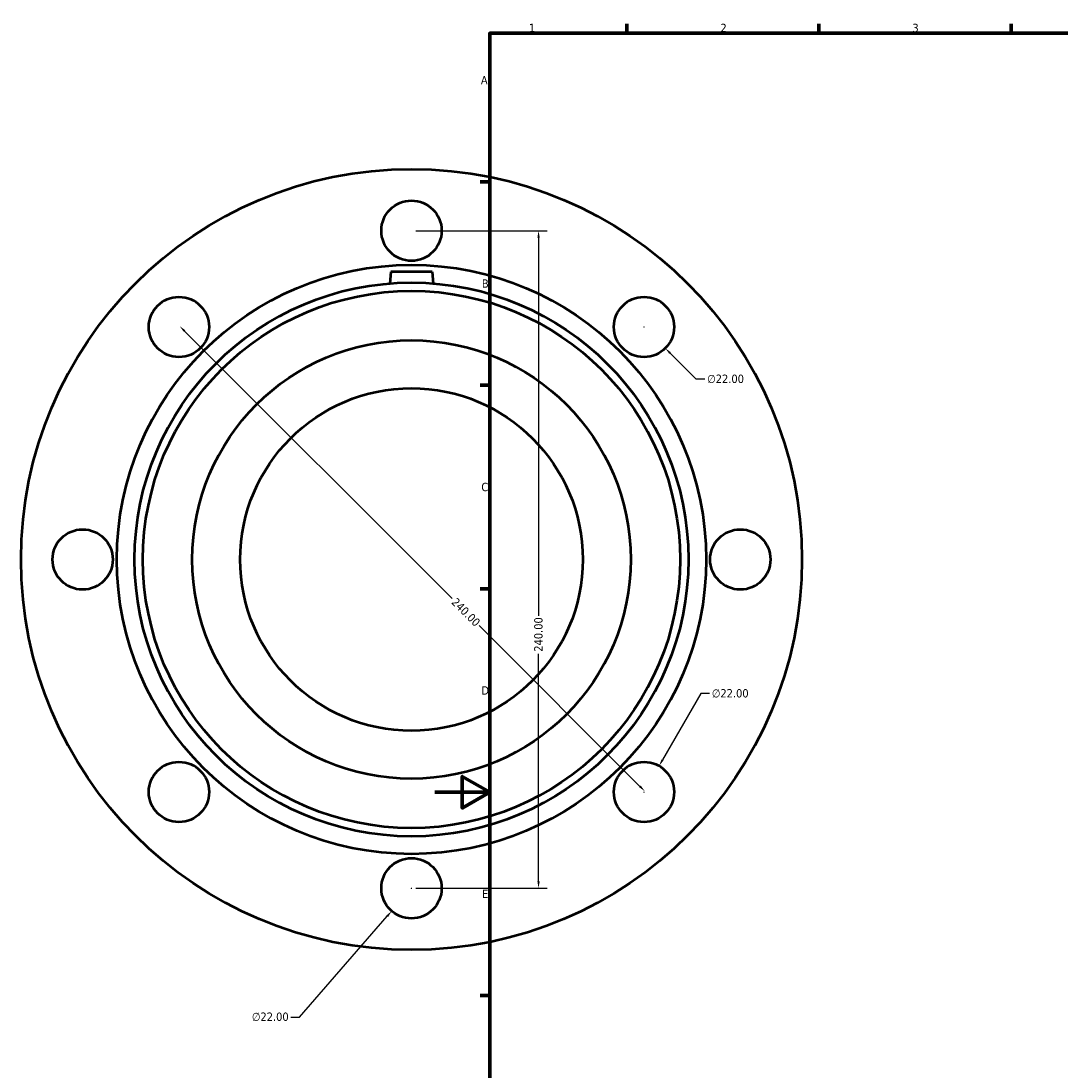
# Model space of a CAD drawing. Header units: millimetres. Extents: x -151 to 1147, y -665 to 1067.
# Tile 4 of 7: x -151 to 228, y 195 to 578. Entities that reach past the tile are written whole.
import ezdxf

# ---------------------------------------------------------------- set-up
doc = ezdxf.new("R2010")
doc.units = ezdxf.units.MM
for name, color, linetype, lineweight in [('Border (ANSI)', 7, 'Continuous', 70), ('Dimension (ANSI)', 7, 'Continuous', 25), ('Visible (ANSI)', 7, 'Continuous', 50)]:
    doc.layers.add(name, color=color, linetype=linetype, lineweight=lineweight)
doc.styles.add('Note Text (ANSI)', font='tahoma.ttf')
doc.dimstyles.new('Default - mm (ANSI)', dxfattribs={"dimtxt": 3.048, "dimasz": 2.5, "dimexe": 3.175, "dimexo": 1.6002, "dimgap": 0.8, "dimtad": 0, "dimtoh": 1, "dimrnd": 1e-08, "dimzin": 4, "dimdsep": 46, "dimtxsty": 'Note Text (ANSI)', "dimcen": 0.09, "dimdle": 10, "dimclrd": 256, "dimclre": 256, "dimclrt": 256, "dimadec": 1, "dimazin": 1, "dimtfac": 1, "dimtofl": 0, "dimtmove": 0, "dimatfit": 3, "dimfxl": 1, "dimtolj": 1, "dimtzin": 4, "dimlwd": -1, "dimlwe": -1, "dimarcsym": 0})

# ---------------------------------------------------------------- blocks, each defined once
blk = doc.blocks.new('Borders Default Border')
at = {"layer": 'Border (ANSI)'}
for p, q in [((70.08, 574), (70.08, 577.45)), ((140.17, 574), (140.17, 577.45)), ((210.25, 574), (210.25, 577.45)), ((20, 519.75), (16.55, 519.75)), ((20, 445.5), (16.55, 445.5)), ((20, 371.25), (16.55, 371.25)), ((20, 222.75), (16.55, 222.75))]:
    blk.add_line(p, q, dxfattribs=at)
at = {"layer": 'Border (ANSI)', "flags": 128}
for points in [[(20, 20), (20, 574), (821, 574), (821, 20), (20, 20)], [(0, 297), (20, 297), (10, 302.77), (10, 291.23), (20, 297)]]:
    blk.add_lwpolyline(points, dxfattribs=at)
at = {"layer": 'Border (ANSI)', "char_height": 3.05, "attachment_point": 7, "style": 'Note Text (ANSI)'}
for s, insert in [('1', (34.35, 574.4)), ('2', (104.2, 574.4)), ('3', (174.26, 574.34)), ('A', (16.78, 555.35)), ('B', (17.15, 481.1)), ('C', (16.95, 406.8)), ('D', (16.96, 332.6)), ('E', (17.21, 258.35))]:
    blk.add_mtext(s, dxfattribs=dict(at, insert=insert))
blk = doc.blocks.new('*D8')
at = {"layer": 'Defpoints', "color": 0, "transparency": 16777216}
for p in [(-93.39, 466.78), (76.31, 297.07), (76.6, 297.36)]:
    blk.add_point(p, dxfattribs=at)
at = {"layer": 'Dimension (ANSI)', "transparency": 16777216}
for p, q in [((-91.34, 465.3), (6.27, 367.69)), ((74.83, 299.13), (16.11, 357.85))]:
    blk.add_line(p, q, dxfattribs=at)
for points in [[(-91.05, 465.59), (-91.64, 465), (-93.11, 467.07)], [(75.12, 299.42), (74.53, 298.83), (76.6, 297.36)]]:
    blk.add_solid(points, dxfattribs=at)
at = {"layer": 'Dimension (ANSI)', "transparency": 16777216, "insert": (7.96, 368.24), "char_height": 3.048, "attachment_point": 1, "rotation": 315, "style": 'Note Text (ANSI)'}
blk.add_mtext('\\A1;240.00', dxfattribs=at)
blk = doc.blocks.new('*D9')
at = {"layer": 'Defpoints', "color": 0, "transparency": 16777216}
for p in [(-8.54, 501.93), (-8.54, 261.93), (37.82, 261.93)]:
    blk.add_point(p, dxfattribs=at)
at = {"layer": 'Dimension (ANSI)', "transparency": 16777216}
for p, q in [((-6.94, 501.93), (41, 501.93)), ((37.82, 499.43), (37.82, 361.39)), ((37.82, 264.43), (37.82, 347.47)), ((-6.94, 261.93), (41, 261.93))]:
    blk.add_line(p, q, dxfattribs=at)
for points in [[(37.41, 499.43), (38.24, 499.43), (37.82, 501.93)], [(37.41, 264.43), (38.24, 264.43), (37.82, 261.93)]]:
    blk.add_solid(points, dxfattribs=at)
at = {"layer": 'Dimension (ANSI)', "transparency": 16777216, "insert": (36.24, 348.27), "char_height": 3.048, "attachment_point": 1, "rotation": 90, "style": 'Note Text (ANSI)'}
blk.add_mtext('\\A1;240.00', dxfattribs=at)
blk = doc.blocks.new('*D16')
at = {"layer": 'Defpoints', "color": 0, "transparency": 16777216}
for p in [(68.53, 474.56), (84.09, 459)]:
    blk.add_point(p, dxfattribs=at)
at = {"layer": 'Dimension (ANSI)', "transparency": 16777216}
for p, q in [((76.22, 466.78), (76.4, 466.78)), ((76.31, 466.69), (76.31, 466.87)), ((95.33, 447.76), (85.86, 457.23)), ((98.56, 447.76), (95.33, 447.76))]:
    blk.add_line(p, q, dxfattribs=at)
blk.add_solid([(86.15, 457.53), (85.56, 456.94), (84.09, 459)], dxfattribs=at)
at = {"layer": 'Dimension (ANSI)', "transparency": 16777216, "insert": (99.36, 449.4), "char_height": 3.048, "attachment_point": 1, "style": 'Note Text (ANSI)'}
blk.add_mtext('\\A1;∅22.00', dxfattribs=at)
blk = doc.blocks.new('*D17')
at = {"layer": 'Defpoints', "color": 0, "transparency": 16777216}
for p in [(81.81, 306.6), (70.81, 287.55)]:
    blk.add_point(p, dxfattribs=at)
at = {"layer": 'Dimension (ANSI)', "transparency": 16777216}
for p, q in [((97.04, 332.98), (83.06, 308.77)), ((100.26, 332.98), (97.04, 332.98)), ((76.22, 297.07), (76.4, 297.07)), ((76.31, 296.98), (76.31, 297.16))]:
    blk.add_line(p, q, dxfattribs=at)
blk.add_solid([(82.7, 308.97), (83.42, 308.56), (81.81, 306.6)], dxfattribs=at)
at = {"layer": 'Dimension (ANSI)', "transparency": 16777216, "insert": (101.06, 334.62), "char_height": 3.048, "attachment_point": 1, "style": 'Note Text (ANSI)'}
blk.add_mtext('\\A1;∅22.00', dxfattribs=at)
blk = doc.blocks.new('*D18')
at = {"layer": 'Defpoints', "color": 0, "transparency": 16777216}
for p in [(-1.33, 270.23), (-15.76, 253.62)]:
    blk.add_point(p, dxfattribs=at)
at = {"layer": 'Dimension (ANSI)', "transparency": 16777216}
for p, q in [((-8.63, 261.93), (-8.45, 261.93)), ((-8.54, 261.84), (-8.54, 262.02)), ((-49.38, 214.93), (-17.4, 251.74)), ((-52.6, 214.93), (-49.38, 214.93))]:
    blk.add_line(p, q, dxfattribs=at)
blk.add_solid([(-17.71, 252.01), (-17.08, 251.46), (-15.76, 253.62)], dxfattribs=at)
at = {"layer": 'Dimension (ANSI)', "transparency": 16777216, "insert": (-66.79, 216.58), "char_height": 3.048, "attachment_point": 1, "style": 'Note Text (ANSI)'}
blk.add_mtext('\\A1;∅22.00', dxfattribs=at)

msp = doc.modelspace()

# ---------------------------------------------------------------- linework, layer by layer
at = {"layer": 'Visible (ANSI)'}
for p, q in [((-16.0415, 486.9274), (-16.4139, 482.6702)), ((-1.0415, 486.9274), (-16.0415, 486.9274)), ((-1.0415, 486.9274), (-0.669, 482.6702))]:
    msp.add_line(p, q, dxfattribs=at)
for centre, radius in [((-8.5415, 381.9274), 142.5), ((-8.5415, 501.9274), 11), ((-8.5415, 381.9274), 107.5), ((-8.5415, 381.9274), 101.05), ((-8.5415, 381.9274), 98.0185), ((-93.3943, 466.7802), 11), ((76.3114, 466.7802), 11), ((-8.5415, 381.9274), 80), ((-8.5415, 381.9274), 62.5), ((-128.5415, 381.9274), 11), ((111.4585, 381.9274), 11), ((-93.3943, 297.0746), 11), ((76.3114, 297.0746), 11), ((-8.5415, 261.9274), 11)]:
    msp.add_circle(centre, radius, dxfattribs=at)

# ---------------------------------------------------------------- block references
msp.add_blockref('Borders Default Border', (0, 0))

# ---------------------------------------------------------------- dimensions: what is measured, and where the dimension line sits
at = {"layer": 'Dimension (ANSI)'}
for base, p1, p2, angle, override, picture, middle in [((37.823, 261.9274), (-8.5415, 501.9274), (-8.5415, 261.9274), 90, {"dimtoh": 0, "dimdec": 2, "dimtp": 0, "dimtm": 0, "dimtdec": 2, "dimatfit": 1}, '*D9', (37.823, 354.4274)), ((76.5964, 297.3596), (-93.3943, 466.7802), (76.3114, 297.0746), 135, {"dimtoh": 0, "dimdec": 2, "dimse1": 1, "dimse2": 1, "dimtp": 0, "dimtm": 0, "dimtdec": 2, "dimatfit": 1}, '*D8', (11.189, 362.7669))]:
    dim = msp.add_linear_dim(base=base, p1=p1, p2=p2, angle=angle, dimstyle='Default - mm (ANSI)', override=override, dxfattribs=at)
    dim.commit()
    dim.dimension.update_dxf_attribs({"geometry": picture, "text_midpoint": middle, "dimtype": 160})
for p1, p2, picture, middle in [((68.5332, 474.5584), (84.0895, 459.002), '*D16', (106.0521, 447.7566)), ((70.8114, 287.5483), (81.8114, 306.6008), '*D17', (107.7573, 332.978)), ((-1.3264, 270.2305), (-15.7565, 253.6242), '*D18', (-60.0941, 214.9336))]:
    dim = msp.add_diameter_dim_2p(p1=p1, p2=p2, dimstyle='Default - mm (ANSI)', override={"dimtih": 1, "dimdec": 2, "dimlfac": 1, "dimtp": 0, "dimtm": 0, "dimtdec": 2}, dxfattribs=at)
    dim.commit()
    dim.dimension.update_dxf_attribs({"geometry": picture, "text_midpoint": middle, "dimtype": 163})

doc.saveas('drawing.dxf')
